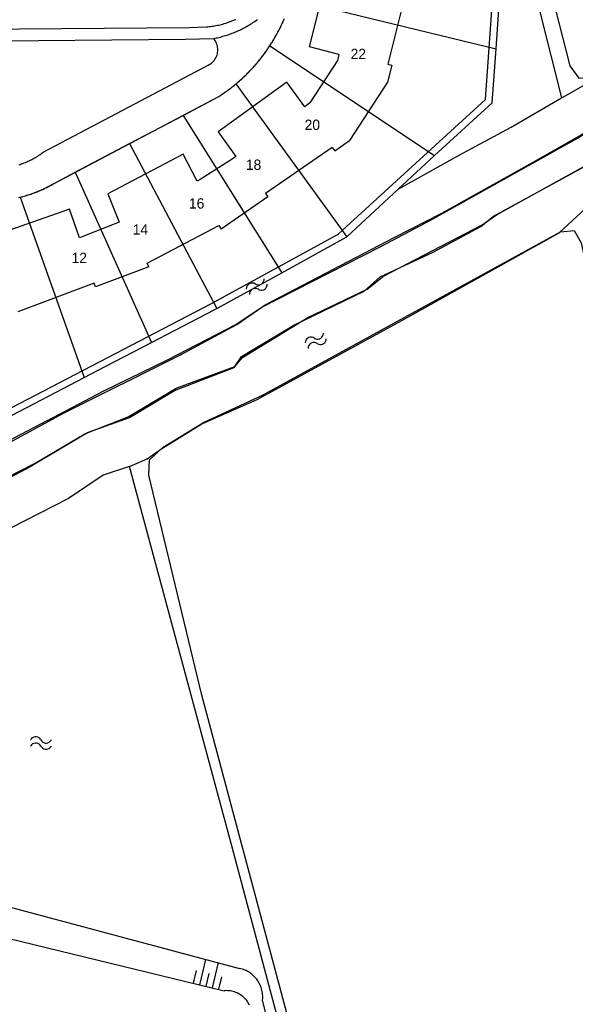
# Model space of a CAD drawing. Extents: x 123992 to 125854, y 449108 to 451911.
# Tile 130 of 175: x 125590 to 125670, y 450633 to 450776. Entities that reach past the tile are written whole.
import ezdxf
from ezdxf.enums import TextEntityAlignment as Align

# ---------------------------------------------------------------- set-up
doc = ezdxf.new("R2010")
doc.units = 0
for name, color, linetype in [('DEFAULT_113', 2, 'CONTINUOUS'), ('DEFAULT_21', 8, 'CONTINUOUS'), ('DEFAULT_22', 8, 'CONTINUOUS'), ('DEFAULT_23', 9, 'CONTINUOUS'), ('DEFAULT_4', 1, 'CONTINUOUS'), ('DEFAULT_48', 141, 'CONTINUOUS'), ('DEFAULT_79', 9, 'CONTINUOUS'), ('DEFAULT_99', 9, 'CONTINUOUS'), ('S04_TALUD', 9, 'CONTINUOUS'), ('S05_WATER', 141, 'CONTINUOUS')]:
    doc.layers.add(name, color=color, linetype=linetype)

msp = doc.modelspace()

# ---------------------------------------------------------------- linework, layer by layer
at = {"layer": 'DEFAULT_21'}
for points in [[(125542.98, 450695.369), (125544.327, 450693.866), (125546.25, 450692.936), (125549.225, 450693.03), (125551.703, 450694.025), (125556.533, 450696.516), (125567.774, 450703.37), (125595.933, 450718.667), (125612.902, 450727.11), (125621.062, 450731.544), (125624.668, 450734.038), (125641.913, 450742.83), (125649.321, 450746.766), (125669.691, 450758.099), (125670.548, 450758.576), (125678.761, 450764.311), (125697.208, 450774.201), (125702.738, 450776.491), (125720.708, 450785.181), (125732.497, 450791.509), (125743.208, 450796.213), (125747.113, 450798.681), (125751.117, 450800.198), (125756.766, 450803.236)], [(125658.642, 450771.497), (125659.592, 450785.058)], [(125668.121, 450764.376), (125668.435, 450764.559), (125673.141, 450767.2), (125676.647, 450769.618), (125681.652, 450772.009), (125684.407, 450774.404), (125687.008, 450774.473), (125689.432, 450774.168), (125691.661, 450775.714), (125697.145, 450779.904)], [(125628.962, 450778.755), (125658.642, 450771.497)], [(125625.836, 450771.924), (125625.945, 450772.092), (125626.053, 450772.26), (125626.159, 450772.43), (125626.264, 450772.6), (125626.367, 450772.771), (125626.469, 450772.943), (125626.57, 450773.116), (125626.669, 450773.289), (125626.767, 450773.464), (125626.864, 450773.639), (125626.959, 450773.815), (125627.053, 450773.991), (125627.145, 450774.169), (125627.236, 450774.347), (125627.326, 450774.526), (125627.414, 450774.705), (125627.501, 450774.886), (125627.586, 450775.067), (125627.669, 450775.248), (125627.752, 450775.431), (125627.833, 450775.613), (125627.912, 450775.797)], [(125620.913, 450766.408), (125621.066, 450766.536), (125621.219, 450766.666), (125621.37, 450766.797), (125621.52, 450766.929), (125621.669, 450767.063), (125621.817, 450767.197), (125621.964, 450767.333), (125622.11, 450767.47), (125622.254, 450767.608), (125622.398, 450767.747), (125622.541, 450767.887), (125622.682, 450768.029), (125622.822, 450768.171), (125622.961, 450768.315), (125623.099, 450768.46), (125623.236, 450768.606), (125623.372, 450768.753), (125623.506, 450768.901), (125623.639, 450769.05), (125623.771, 450769.2), (125623.902, 450769.351), (125624.032, 450769.504), (125624.16, 450769.657), (125624.287, 450769.811), (125624.413, 450769.967), (125624.538, 450770.123), (125624.661, 450770.281), (125624.783, 450770.439), (125624.904, 450770.598), (125625.024, 450770.759), (125625.142, 450770.92), (125625.259, 450771.082), (125625.375, 450771.245), (125625.489, 450771.409), (125625.602, 450771.574), (125625.714, 450771.74), (125625.825, 450771.907), (125625.836, 450771.924)], [(125625.836, 450771.924), (125649.727, 450756.031)], [(125649.727, 450756.031), (125658.093, 450763.666), (125658.642, 450771.497)], [(125618.426, 450764.588), (125618.594, 450764.697), (125618.761, 450764.806), (125618.927, 450764.918), (125619.093, 450765.03), (125619.257, 450765.144), (125619.42, 450765.259), (125619.583, 450765.376), (125619.745, 450765.494), (125619.905, 450765.613), (125620.065, 450765.733), (125620.224, 450765.855), (125620.381, 450765.978), (125620.538, 450766.102), (125620.694, 450766.228), (125620.848, 450766.355), (125620.913, 450766.408)], [(125620.913, 450766.408), (125636.987, 450744.219)], [(125613.248, 450761.852), (125618.426, 450764.588)], [(125605.489, 450757.752), (125613.248, 450761.852)], [(125613.248, 450761.852), (125627.573, 450739.035)], [(125597.627, 450753.597), (125605.489, 450757.752)], [(125605.489, 450757.752), (125618.147, 450733.843)], [(125583.858, 450707.112), (125590.516, 450710.6), (125599.402, 450715.858), (125605.507, 450718.046), (125612.016, 450721.959), (125620.649, 450725.292), (125621.727, 450726.891), (125629.313, 450731.427), (125639.499, 450736.357), (125641.828, 450738.428), (125649.511, 450742.013), (125656.445, 450745.725), (125658.298, 450747.247), (125672.716, 450755.12)], [(125644.47, 450751.157), (125649.727, 450756.031)], [(125594.47, 450751.929), (125597.627, 450753.597)], [(125597.627, 450753.597), (125608.7, 450728.919)], [(125589.638, 450749.994), (125589.832, 450750.043), (125590.025, 450750.093), (125590.218, 450750.146), (125590.411, 450750.201), (125590.602, 450750.258), (125590.794, 450750.317), (125590.984, 450750.378), (125591.174, 450750.441), (125591.363, 450750.506), (125591.551, 450750.573), (125591.739, 450750.642), (125591.926, 450750.714), (125592.112, 450750.787), (125592.297, 450750.862), (125592.482, 450750.939), (125592.665, 450751.019), (125592.848, 450751.1), (125593.03, 450751.183), (125593.211, 450751.268), (125593.391, 450751.355), (125593.57, 450751.444), (125593.748, 450751.535), (125593.925, 450751.628), (125594.102, 450751.723), (125594.277, 450751.819), (125594.451, 450751.918), (125594.47, 450751.929)], [(125589.4, 450749.937), (125589.594, 450749.983), (125589.638, 450749.994)], [(125589.638, 450749.994), (125598.934, 450723.836)], [(125605.493, 450710.943), (125608.045, 450712.038), (125610.048, 450713.459), (125615.981, 450717.123), (125624.014, 450720.633), (125644.99, 450732.118), (125667.794, 450744.826), (125671.626, 450748.319), (125672.164, 450748.83)]]:
    msp.add_lwpolyline(points, dxfattribs=at)
at = {"layer": 'DEFAULT_22'}
for points in [[(125660.328, 450795.537), (125668.121, 450764.376)], [(125644.47, 450751.157), (125653.216, 450756.012), (125660.825, 450760.123), (125668.121, 450764.376)], [(125639.696, 450746.731), (125644.47, 450751.157)], [(125636.987, 450744.219), (125639.696, 450746.731)], [(125627.573, 450739.035), (125636.476, 450743.938), (125636.987, 450744.219)], [(125618.147, 450733.843), (125627.573, 450739.035)], [(125608.7, 450728.919), (125617.879, 450733.696), (125618.147, 450733.843)], [(125602.059, 450725.463), (125608.7, 450728.919)], [(125598.934, 450723.836), (125602.059, 450725.463)], [(125587.442, 450717.855), (125598.934, 450723.836)]]:
    msp.add_lwpolyline(points, dxfattribs=at)
at = {"layer": 'DEFAULT_23'}
for points in [[(125605.493, 450710.943), (125601.665, 450709.675), (125596.657, 450706.285), (125588.222, 450701.976), (125571.526, 450692.307), (125567.021, 450690.466), (125560.017, 450688.705)], [(125662.164, 450500), (125645.583, 450561.186), (125620.353, 450655.735), (125605.493, 450710.943)]]:
    msp.add_lwpolyline(points, dxfattribs=at)
at = {"layer": 'DEFAULT_4'}
for points in [[(125646.346, 450791.138), (125646.948, 450791.181), (125647.153, 450789.383), (125646.857, 450782.307), (125646.385, 450780.571), (125645.804, 450780.711), (125642.939, 450769.286), (125643.533, 450769.13), (125642.915, 450766.64), (125637.369, 450758.193)], [(125635.867, 450770.693), (125631.587, 450771.762), (125634.58, 450783.707), (125639.061, 450783.521), (125639.291, 450789.19), (125639.183, 450790.093), (125634.796, 450789.678)], [(125635.867, 450770.693), (125635.632, 450769.784), (125631.662, 450763.665), (125630.912, 450763.101), (125628.325, 450766.679), (125618.331, 450759.46), (125620.908, 450755.896), (125620.52, 450755.613), (125615.757, 450752.534), (125615.323, 450752.308), (125613.264, 450756.213), (125602.366, 450750.486), (125603.97, 450746.355), (125598.706, 450744.263), (125598.257, 450744.087), (125596.786, 450748.244), (125585.167, 450744.181)], [(125634.898, 450757.174), (125635.274, 450756.696), (125637.369, 450758.193)], [(125634.898, 450757.174), (125625.198, 450750.514), (125625.537, 450750.02), (125618.759, 450745.366)], [(125608.296, 450739.867), (125608.036, 450740.41), (125618.463, 450745.877), (125618.759, 450745.366)], [(125608.296, 450739.867), (125600.551, 450736.965), (125600.341, 450737.524), (125589.273, 450733.376)]]:
    msp.add_lwpolyline(points, dxfattribs=at)
at = {"layer": 'DEFAULT_48'}
for points in [[(125610.275, 451000), (125669.348, 450769.023), (125670.67, 450767.248), (125673.209, 450767.273), (125676.344, 450769.538), (125681.795, 450772.407), (125684.19, 450774.271), (125687.128, 450774.657), (125689.128, 450774.361), (125689.487, 450774.561)], [(125635.802, 450744.677), (125657.123, 450764.134), (125659.278, 450794.878), (125655.89, 450808.255)], [(125664.017, 450755.082), (125671.106, 450759.054), (125678.732, 450764.307), (125691.373, 450771.048)], [(125566.476, 450697.085), (125585.208, 450708.092), (125591.799, 450711.423), (125598.987, 450715.676), (125605.279, 450718.146), (125612.267, 450722.299), (125620.757, 450725.434), (125621.854, 450726.715), (125631.338, 450732.511), (125639.946, 450736.646), (125642.301, 450738.529), (125656.639, 450745.994), (125658.715, 450747.437), (125673.313, 450755.502)], [(125593.6, 450717.587), (125601.653, 450721.857), (125611.019, 450726.373), (125620.885, 450731.529), (125625.157, 450734.376), (125643.889, 450744.148), (125650.798, 450747.641), (125664.017, 450755.082)], [(125663.624, 450500), (125648.822, 450554.861), (125630.354, 450624.07), (125615.954, 450677.76), (125608.274, 450709.679), (125608.39, 450711.918), (125610.385, 450713.721), (125616.235, 450717.311), (125624.883, 450721.306), (125668.016, 450744.939), (125669.954, 450745.143), (125670.997, 450743.38), (125673.607, 450730.998), (125677.982, 450731.71)], [(125593.6, 450717.587), (125574.098, 450707.378), (125560.352, 450699.493), (125556.482, 450702.362), (125551.508, 450724.347), (125555.021, 450727.095), (125582.507, 450719.111), (125587.222, 450718.867), (125617.402, 450734.575), (125635.843, 450744.69)], [(125575.34, 450650.452), (125621.431, 450638.127)], [(125624.756, 450633.385), (125624.782, 450633.583), (125624.799, 450633.783), (125624.806, 450633.982), (125624.804, 450634.182), (125624.792, 450634.382), (125624.77, 450634.581), (125624.739, 450634.778), (125624.699, 450634.974), (125624.649, 450635.168), (125624.59, 450635.359), (125624.522, 450635.547), (125624.445, 450635.731), (125624.359, 450635.912), (125624.265, 450636.088), (125624.162, 450636.26), (125624.051, 450636.426), (125623.932, 450636.587), (125623.806, 450636.743), (125623.673, 450636.891), (125623.532, 450637.034), (125623.385, 450637.169), (125623.231, 450637.297), (125623.072, 450637.418), (125622.907, 450637.531), (125622.737, 450637.636), (125622.561, 450637.732), (125622.382, 450637.82), (125622.198, 450637.9), (125622.011, 450637.97), (125621.821, 450638.032), (125621.628, 450638.084), (125621.432, 450638.127), (125621.431, 450638.127)], [(125624.756, 450633.385), (125627.47, 450622.187)]]:
    msp.add_lwpolyline(points, dxfattribs=at)
at = {"layer": 'DEFAULT_79'}
for points in [[(125575.086, 450645.623), (125619.221, 450634.904)], [(125622.908, 450632.816), (125622.816, 450632.993), (125622.714, 450633.165), (125622.603, 450633.331), (125622.483, 450633.491), (125622.355, 450633.645), (125622.219, 450633.792), (125622.075, 450633.931), (125621.924, 450634.062), (125621.766, 450634.185), (125621.602, 450634.299), (125621.432, 450634.405), (125621.257, 450634.501), (125621.077, 450634.588), (125620.893, 450634.665), (125620.704, 450634.732), (125620.512, 450634.789), (125620.318, 450634.836), (125620.121, 450634.872), (125619.923, 450634.898), (125619.724, 450634.913), (125619.524, 450634.917), (125619.324, 450634.911), (125619.221, 450634.904)]]:
    msp.add_lwpolyline(points, dxfattribs=at)
at = {"layer": 'DEFAULT_99'}
for points in [[(125616.642, 450774.69), (125616.841, 450774.707), (125617.04, 450774.727), (125617.239, 450774.749), (125617.437, 450774.776), (125617.635, 450774.805), (125617.833, 450774.837), (125618.029, 450774.872), (125618.226, 450774.911), (125618.421, 450774.952), (125618.616, 450774.997), (125618.811, 450775.044), (125619.004, 450775.095), (125619.197, 450775.148), (125619.389, 450775.205), (125619.579, 450775.265), (125619.769, 450775.327), (125619.958, 450775.393), (125620.146, 450775.461), (125620.333, 450775.533), (125620.519, 450775.607), (125620.703, 450775.684), (125620.886, 450775.764)], [(125617.681, 450772.992), (125617.877, 450773.03), (125618.073, 450773.071), (125618.268, 450773.114), (125618.463, 450773.16), (125618.657, 450773.208), (125618.851, 450773.258), (125619.044, 450773.311), (125619.236, 450773.367), (125619.427, 450773.425), (125619.618, 450773.485), (125619.808, 450773.548), (125619.997, 450773.613), (125620.185, 450773.681), (125620.372, 450773.751), (125620.559, 450773.823), (125620.744, 450773.898), (125620.929, 450773.975), (125621.112, 450774.054), (125621.295, 450774.136), (125621.476, 450774.22), (125621.657, 450774.307), (125621.836, 450774.395), (125622.014, 450774.486), (125622.191, 450774.579), (125622.367, 450774.675), (125622.542, 450774.772), (125622.715, 450774.872), (125622.887, 450774.974), (125623.058, 450775.078), (125623.227, 450775.185), (125623.395, 450775.293), (125623.561, 450775.404), (125623.727, 450775.517), (125623.89, 450775.632), (125624.053, 450775.749)], [(125618.426, 450764.588), (125618.594, 450764.697), (125618.761, 450764.807), (125618.927, 450764.918), (125619.092, 450765.031), (125619.257, 450765.145), (125619.42, 450765.26), (125619.583, 450765.376), (125619.744, 450765.494), (125619.905, 450765.613), (125620.065, 450765.734), (125620.223, 450765.856), (125620.381, 450765.979), (125620.538, 450766.103), (125620.693, 450766.228), (125620.848, 450766.355), (125621.002, 450766.483), (125621.155, 450766.612), (125621.306, 450766.743), (125621.457, 450766.874), (125621.606, 450767.007), (125621.755, 450767.141), (125621.902, 450767.276), (125622.048, 450767.413), (125622.194, 450767.55), (125622.338, 450767.689), (125622.481, 450767.829), (125622.622, 450767.97), (125622.763, 450768.112), (125622.903, 450768.255), (125623.041, 450768.399), (125623.178, 450768.545), (125623.315, 450768.691), (125623.449, 450768.839), (125623.583, 450768.988), (125623.716, 450769.138), (125623.847, 450769.288), (125623.977, 450769.44), (125624.106, 450769.593), (125624.234, 450769.747), (125624.36, 450769.902), (125624.485, 450770.058), (125624.609, 450770.215), (125624.732, 450770.373), (125624.853, 450770.532), (125624.974, 450770.692), (125625.092, 450770.853), (125625.21, 450771.015), (125625.326, 450771.177), (125625.441, 450771.341), (125625.555, 450771.506), (125625.667, 450771.671), (125625.778, 450771.837), (125625.888, 450772.005), (125625.996, 450772.173), (125626.103, 450772.342), (125626.209, 450772.512), (125626.313, 450772.682), (125626.416, 450772.854), (125626.517, 450773.026), (125626.617, 450773.199), (125626.716, 450773.373), (125626.814, 450773.548), (125626.909, 450773.723), (125627.004, 450773.9), (125627.097, 450774.077), (125627.189, 450774.254), (125627.279, 450774.433), (125627.368, 450774.612), (125627.455, 450774.792), (125627.541, 450774.973), (125627.626, 450775.154), (125627.709, 450775.336), (125627.79, 450775.518), (125627.871, 450775.702), (125627.949, 450775.885)], [(125546.422, 450774.048), (125614.125, 450774.601), (125616.642, 450774.69)], [(125565.853, 450772.481), (125570.833, 450772.514), (125613.63, 450772.874), (125617.681, 450772.992)], [(125616.88, 450769.123), (125617.058, 450769.215), (125617.227, 450769.32), (125617.388, 450769.44), (125617.538, 450769.571), (125617.677, 450769.715), (125617.804, 450769.869), (125617.918, 450770.034), (125618.019, 450770.207), (125618.105, 450770.387), (125618.176, 450770.574), (125618.232, 450770.766), (125618.272, 450770.962), (125618.295, 450771.16), (125618.303, 450771.36), (125618.295, 450771.56), (125618.27, 450771.758), (125618.229, 450771.954), (125618.173, 450772.146), (125618.101, 450772.333), (125618.014, 450772.513), (125617.913, 450772.685), (125617.798, 450772.849), (125617.671, 450773.002)], [(125592.968, 450756.493), (125616.88, 450769.123)], [(125594.47, 450751.929), (125618.426, 450764.588)], [(125589.461, 450754.68), (125589.65, 450754.743), (125589.839, 450754.81), (125590.027, 450754.879), (125590.213, 450754.952), (125590.398, 450755.028), (125590.582, 450755.106), (125590.764, 450755.188), (125590.946, 450755.273), (125591.125, 450755.36), (125591.304, 450755.451), (125591.48, 450755.545), (125591.656, 450755.641), (125591.829, 450755.74), (125592.001, 450755.842), (125592.171, 450755.947), (125592.34, 450756.055), (125592.507, 450756.166), (125592.671, 450756.279), (125592.834, 450756.395), (125592.968, 450756.493)], [(125589.4, 450749.938), (125589.594, 450749.984), (125589.789, 450750.032), (125589.982, 450750.082), (125590.175, 450750.135), (125590.368, 450750.189), (125590.559, 450750.246), (125590.751, 450750.304), (125590.941, 450750.365), (125591.131, 450750.427), (125591.321, 450750.492), (125591.509, 450750.559), (125591.697, 450750.627), (125591.884, 450750.698), (125592.07, 450750.771), (125592.256, 450750.846), (125592.44, 450750.923), (125592.624, 450751.001), (125592.807, 450751.082), (125592.989, 450751.165), (125593.171, 450751.249), (125593.351, 450751.336), (125593.53, 450751.424), (125593.709, 450751.515), (125593.886, 450751.607), (125594.062, 450751.702), (125594.238, 450751.798), (125594.412, 450751.896), (125594.47, 450751.929)]]:
    msp.add_lwpolyline(points, dxfattribs=at)
at = {"layer": 'S04_TALUD'}
for p, q in [((125616.519, 450639.444), (125615.629, 450635.777)), ((125615.158, 450637.833), (125614.713, 450635.999)), ((125618.353, 450638.998), (125617.463, 450635.331)), ((125616.991, 450637.387), (125616.546, 450635.554)), ((125618.825, 450636.942), (125618.379, 450635.109))]:
    msp.add_line(p, q, dxfattribs=at)
at = {"layer": 'S05_WATER'}
for points in [[(125623.724, 450737.408), (125623.905, 450737.324), (125624.1, 450737.284), (125624.299, 450737.291), (125624.492, 450737.344), (125624.666, 450737.44), (125624.814, 450737.575), (125624.926, 450737.74), (125624.996, 450737.927), (125625.021, 450738.125), (125625.02, 450738.162)], [(125623.724, 450737.408), (125623.543, 450737.492), (125623.347, 450737.532), (125623.148, 450737.525), (125622.956, 450737.472), (125622.781, 450737.375), (125622.634, 450737.241), (125622.522, 450737.076), (125622.451, 450736.889), (125622.427, 450736.691), (125622.427, 450736.653)], [(125624.176, 450736.63), (125623.995, 450736.714), (125623.8, 450736.754), (125623.601, 450736.747), (125623.408, 450736.694), (125623.234, 450736.598), (125623.086, 450736.463), (125622.974, 450736.298), (125622.904, 450736.111), (125622.879, 450735.913), (125622.88, 450735.876)], [(125624.176, 450736.63), (125624.357, 450736.546), (125624.553, 450736.506), (125624.752, 450736.513), (125624.944, 450736.566), (125625.119, 450736.663), (125625.266, 450736.797), (125625.378, 450736.962), (125625.449, 450737.149), (125625.473, 450737.347), (125625.473, 450737.385)], [(125632.277, 450729.55), (125632.099, 450729.641), (125631.905, 450729.688), (125631.706, 450729.688), (125631.512, 450729.642), (125631.334, 450729.552), (125631.182, 450729.423), (125631.064, 450729.262), (125630.987, 450729.078), (125630.955, 450728.881), (125630.954, 450728.843)], [(125632.277, 450729.55), (125632.455, 450729.459), (125632.649, 450729.412), (125632.848, 450729.412), (125633.042, 450729.458), (125633.22, 450729.548), (125633.372, 450729.677), (125633.49, 450729.838), (125633.567, 450730.022), (125633.599, 450730.219), (125633.6, 450730.256)], [(125632.701, 450728.756), (125632.879, 450728.665), (125633.073, 450728.618), (125633.272, 450728.618), (125633.466, 450728.664), (125633.644, 450728.754), (125633.796, 450728.883), (125633.914, 450729.044), (125633.991, 450729.228), (125634.023, 450729.425), (125634.024, 450729.463)], [(125632.701, 450728.756), (125632.523, 450728.847), (125632.329, 450728.894), (125632.13, 450728.894), (125631.936, 450728.848), (125631.758, 450728.758), (125631.606, 450728.629), (125631.488, 450728.468), (125631.411, 450728.284), (125631.379, 450728.087), (125631.378, 450728.05)], [(125592.638, 450671.271), (125592.524, 450671.435), (125592.375, 450671.568), (125592.199, 450671.662), (125592.006, 450671.713), (125591.807, 450671.717), (125591.612, 450671.675), (125591.432, 450671.588), (125591.277, 450671.462), (125591.156, 450671.304), (125591.138, 450671.271)], [(125592.638, 450670.371), (125592.524, 450670.535), (125592.375, 450670.668), (125592.199, 450670.762), (125592.006, 450670.813), (125591.807, 450670.817), (125591.612, 450670.775), (125591.432, 450670.688), (125591.277, 450670.562), (125591.156, 450670.404), (125591.138, 450670.371)], [(125592.638, 450671.271), (125592.752, 450671.107), (125592.901, 450670.974), (125593.077, 450670.88), (125593.27, 450670.829), (125593.469, 450670.825), (125593.664, 450670.867), (125593.844, 450670.954), (125593.999, 450671.08), (125594.12, 450671.238), (125594.138, 450671.271)], [(125592.638, 450670.371), (125592.752, 450670.207), (125592.901, 450670.074), (125593.077, 450669.98), (125593.27, 450669.929), (125593.469, 450669.925), (125593.664, 450669.967), (125593.844, 450670.054), (125593.999, 450670.18), (125594.12, 450670.338), (125594.138, 450670.371)]]:
    msp.add_lwpolyline(points, dxfattribs=at)

# ---------------------------------------------------------------- texts
at = {"layer": 'DEFAULT_113'}
for s, p in [('22', (125638.669, 450770.752)), ('20', (125631.999, 450760.483)), ('18', (125623.484, 450754.69)), ('16', (125615.228, 450749.078)), ('14', (125607.065, 450745.304)), ('12', (125598.2, 450741.178))]:
    msp.add_text(s, height=1.5, dxfattribs=at).set_placement(p, align=Align.MIDDLE_CENTER)

doc.saveas('drawing.dxf')
